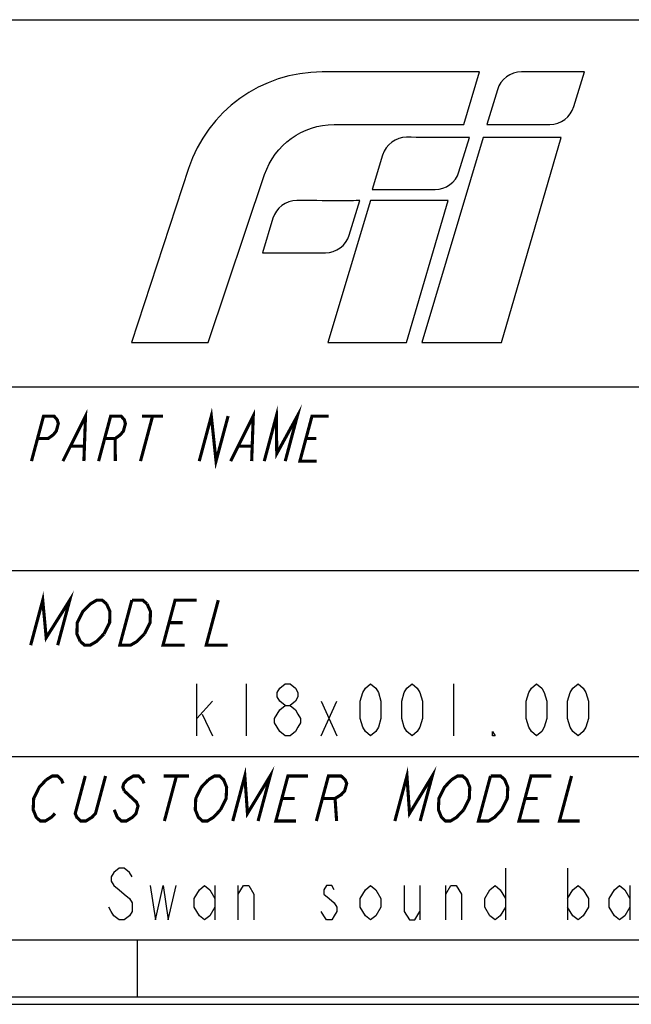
# Model space of a CAD drawing. Header units: millimetres. Extents: x 0 to 420, y 0 to 297.
# Tile 4 of 8: x 316 to 345, y 0 to 47. Entities that reach past the tile are written whole.
import ezdxf

# ---------------------------------------------------------------- set-up
doc = ezdxf.new("R2010")
doc.units = ezdxf.units.MM
doc.header["$LTSCALE"] = 23.1
doc.layers.get('0').update_dxf_attribs({"linetype": 'CONTINUOUS'})

msp = doc.modelspace()

# ---------------------------------------------------------------- linework, layer by layer
at = {"color": 7, "linetype": 'CONTINUOUS', "true_color": 0xf5f5f5}
for p, q in [((234.756, 47.473), (417.234, 47.473)), ((234.756, 29.765), (417.234, 29.765)), ((234.756, 20.911), (417.234, 20.911)), ((324.063, 12.944), (324.063, 15.444)), ((326.438, 15.444), (326.438, 12.944)), ((336.438, 15.444), (336.438, 12.944)), ((324.063, 13.778), (324.813, 14.611)), ((330.063, 14.611), (330.813, 12.944)), ((330.063, 12.944), (330.813, 14.611)), ((324.313, 13.986), (324.813, 12.944)), ((234.756, 11.955), (417.234, 11.955)), ((338.938, 6.565), (338.938, 4.065)), ((341.938, 6.565), (341.938, 4.065)), ((324.938, 5.732), (324.938, 4.065)), ((326.063, 4.065), (326.063, 5.732)), ((334.813, 5.732), (334.813, 4.065)), ((336.063, 4.065), (336.063, 5.732)), ((344.938, 5.732), (344.938, 4.065)), ((2.782, 3.102), (417.234, 3.102)), ((321.207, 0.358), (321.207, 3.102)), ((0, 0), (420, 0)), ((0.038, 0.358), (419.978, 0.358))]:
    msp.add_line(p, q, dxfattribs=at)
at = {"color": 7, "linetype": 'CONTINUOUS', "true_color": 0xf5f5f5, "const_width": 0.15}
for points in [[(317.608, 26.189), (318.696, 28.361), (318.619, 26.189)], [(324.179, 26.189), (324.761, 28.361), (324.988, 26.189), (325.57, 28.361)], [(325.695, 26.189), (326.783, 28.361), (326.706, 26.189)], [(327.313, 26.189), (327.895, 28.361), (327.915, 26.551), (328.906, 28.361), (328.324, 26.189)], [(316.092, 26.189), (316.674, 28.361), (317.179, 28.361), (317.333, 28.18), (317.385, 27.999), (317.288, 27.637), (317.139, 27.456), (316.888, 27.275), (316.383, 27.275)], [(319.327, 26.189), (319.909, 28.361), (320.414, 28.361), (320.568, 28.18), (320.62, 27.999), (320.523, 27.637), (320.374, 27.456), (320.123, 27.275), (319.618, 27.275)], [(321.93, 28.361), (321.348, 26.189)], [(321.425, 28.361), (322.436, 28.361)], [(329.84, 26.189), (329.031, 26.189), (329.614, 28.361), (330.422, 28.361)], [(320.123, 27.275), (320.135, 26.189)], [(329.323, 27.275), (329.828, 27.275)], [(318.004, 26.913), (318.611, 26.913)], [(326.092, 26.913), (326.698, 26.913)], [(316.053, 17.314), (316.635, 19.486), (316.801, 17.676), (317.937, 19.486), (317.355, 17.314)], [(318.445, 17.495), (318.281, 17.857), (318.297, 18.4), (318.572, 18.943), (318.751, 19.124), (318.93, 19.305), (319.238, 19.486), (319.499, 19.486), (319.711, 19.305)], [(321.536, 17.857), (321.178, 17.495), (320.869, 17.314), (320.349, 17.314), (320.931, 19.486)], [(320.931, 19.486), (321.451, 19.486), (321.663, 19.305)], [(323.473, 17.314), (322.432, 17.314), (323.014, 19.486), (324.055, 19.486)], [(325.096, 19.486), (324.514, 17.314), (325.556, 17.314)], [(319.711, 19.305), (319.874, 18.943), (319.859, 18.4), (319.583, 17.857)], [(321.663, 19.305), (321.827, 18.943), (321.811, 18.4), (321.536, 17.857)], [(322.723, 18.4), (323.373, 18.4)], [(319.583, 17.857), (319.226, 17.495), (318.917, 17.314), (318.656, 17.314), (318.445, 17.495)], [(325.795, 8.838), (326.377, 11.01), (326.503, 9.2), (327.598, 11.01), (327.016, 8.838)], [(333.609, 8.838), (334.191, 11.01), (334.316, 9.2), (335.412, 11.01), (334.829, 8.838)], [(316.806, 10.829), (317.099, 11.01), (317.343, 11.01), (317.539, 10.829), (317.612, 10.648)], [(319.663, 11.01), (319.178, 9.2), (319.007, 9.019), (318.715, 8.838), (318.47, 8.838), (318.275, 9.019), (318.201, 9.2), (318.686, 11.01)], [(321.519, 10.648), (321.446, 10.829), (321.25, 11.01), (321.006, 11.01), (320.713, 10.829), (320.542, 10.648), (320.494, 10.467), (320.568, 10.286)], [(322.471, 11.01), (323.692, 11.01)], [(323.081, 11.01), (322.499, 8.838)], [(324.62, 10.829), (324.912, 11.01), (325.157, 11.01), (325.352, 10.829), (325.426, 10.648), (325.499, 10.467), (325.476, 9.924), (325.208, 9.381)], [(328.847, 8.838), (327.871, 8.838), (328.453, 11.01), (329.429, 11.01)], [(329.824, 8.838), (330.406, 11.01), (331.016, 11.01), (331.212, 10.829), (331.286, 10.648), (331.189, 10.286), (331.018, 10.105), (330.725, 9.924), (330.115, 9.924)], [(336.34, 10.829), (336.632, 11.01), (336.877, 11.01), (337.072, 10.829), (337.146, 10.648), (337.219, 10.467), (337.196, 9.924), (336.928, 9.381)], [(338.76, 9.381), (338.418, 9.019), (338.126, 8.838), (337.637, 8.838), (338.219, 11.01)], [(338.219, 11.01), (338.708, 11.01), (338.903, 10.829), (338.977, 10.648), (339.051, 10.467), (339.027, 9.924), (338.76, 9.381)], [(340.567, 8.838), (339.591, 8.838), (340.173, 11.01), (341.149, 11.01)], [(342.126, 11.01), (341.544, 8.838), (342.521, 8.838)], [(317.224, 9.2), (317.054, 9.019), (316.761, 8.838), (316.517, 8.838), (316.321, 9.019), (316.248, 9.2), (316.174, 9.381), (316.198, 9.924), (316.465, 10.467), (316.806, 10.829)], [(325.208, 9.381), (324.867, 9.019), (324.574, 8.838), (324.33, 8.838), (324.135, 9.019), (324.061, 9.2), (323.987, 9.381), (324.011, 9.924), (324.279, 10.467), (324.62, 10.829)], [(336.928, 9.381), (336.587, 9.019), (336.294, 8.838), (336.05, 8.838), (335.855, 9.019), (335.781, 9.2), (335.707, 9.381), (335.731, 9.924), (335.998, 10.467), (336.34, 10.829)], [(320.568, 10.286), (321.154, 9.743), (321.228, 9.562), (321.131, 9.2), (320.96, 9.019), (320.668, 8.838), (320.424, 8.838), (320.228, 9.019), (320.154, 9.2), (320.081, 9.381)], [(328.162, 9.924), (328.772, 9.924)], [(330.725, 9.924), (330.801, 8.838)], [(339.882, 9.924), (340.492, 9.924)]]:
    msp.add_lwpolyline(points, dxfattribs=at)
at = {"color": 7, "linetype": 'CONTINUOUS', "true_color": 0xf5f5f5}
for points in [[(328.313, 14.403), (328.063, 14.611), (327.938, 14.819), (327.938, 15.028), (328.063, 15.236), (328.313, 15.444), (328.563, 15.444), (328.813, 15.236), (328.938, 15.028), (328.938, 14.819), (328.813, 14.611), (328.563, 14.403)], [(332.438, 12.944), (332.188, 13.153), (332.063, 13.361), (331.938, 13.778), (331.938, 14.611), (332.063, 15.028), (332.188, 15.236), (332.438, 15.444), (332.688, 15.236), (332.813, 15.028), (332.938, 14.611), (332.938, 13.778), (332.813, 13.361), (332.688, 13.153), (332.438, 12.944)], [(334.438, 12.944), (334.188, 13.153), (334.063, 13.361), (333.938, 13.778), (333.938, 14.611), (334.063, 15.028), (334.188, 15.236), (334.438, 15.444), (334.688, 15.236), (334.813, 15.028), (334.938, 14.611), (334.938, 13.778), (334.813, 13.361), (334.688, 13.153), (334.438, 12.944)], [(340.438, 12.944), (340.188, 13.153), (340.063, 13.361), (339.938, 13.778), (339.938, 14.611), (340.063, 15.028), (340.188, 15.236), (340.438, 15.444), (340.688, 15.236), (340.813, 15.028), (340.938, 14.611), (340.938, 13.778), (340.813, 13.361), (340.688, 13.153), (340.438, 12.944)], [(342.438, 12.944), (342.188, 13.153), (342.063, 13.361), (341.938, 13.778), (341.938, 14.611), (342.063, 15.028), (342.188, 15.236), (342.438, 15.444), (342.688, 15.236), (342.813, 15.028), (342.938, 14.611), (342.938, 13.778), (342.813, 13.361), (342.688, 13.153), (342.438, 12.944)], [(328.313, 12.944), (328.063, 13.153), (327.938, 13.361), (327.813, 13.569), (327.813, 13.778), (327.938, 13.986), (328.063, 14.194), (328.313, 14.403), (328.563, 14.403), (328.813, 14.194), (328.938, 13.986), (329.063, 13.778), (329.063, 13.569), (328.938, 13.361), (328.813, 13.153), (328.563, 12.944), (328.313, 12.944)], [(338.438, 12.944), (338.313, 12.944), (338.313, 13.153), (338.438, 12.944)], [(320.938, 6.148), (320.813, 6.357), (320.563, 6.565), (320.313, 6.565), (320.063, 6.357), (319.938, 6.148), (319.938, 5.94), (320.063, 5.732), (320.313, 5.523), (320.563, 5.315), (320.813, 5.107), (320.938, 4.898), (320.938, 4.482), (320.813, 4.273), (320.563, 4.065), (320.313, 4.065), (320.063, 4.273), (319.938, 4.482), (319.813, 4.69)], [(321.813, 5.732), (322.063, 4.065), (322.438, 5.732), (322.688, 4.065), (323.063, 5.732)], [(324.938, 4.69), (324.688, 4.273), (324.438, 4.065), (324.188, 4.273), (323.938, 4.69), (323.938, 5.107), (324.188, 5.523), (324.438, 5.732), (324.688, 5.523), (324.938, 5.107)], [(326.063, 5.315), (326.313, 5.732), (326.563, 5.732), (326.813, 5.315), (326.813, 4.065)], [(330.688, 5.523), (330.563, 5.732), (330.313, 5.732), (330.188, 5.523), (330.188, 5.315), (330.438, 5.107), (330.688, 4.898), (330.813, 4.69), (330.813, 4.482), (330.688, 4.273), (330.563, 4.065), (330.313, 4.065), (330.188, 4.273), (330.063, 4.482)], [(332.938, 4.69), (332.688, 4.273), (332.438, 4.065), (332.188, 4.273), (331.938, 4.69), (331.938, 5.107), (332.188, 5.523), (332.438, 5.732), (332.688, 5.523), (332.938, 5.107), (332.938, 4.69)], [(334.063, 5.732), (334.063, 4.482), (334.313, 4.065), (334.563, 4.065), (334.813, 4.482)], [(336.063, 5.315), (336.313, 5.732), (336.563, 5.732), (336.813, 5.315), (336.813, 4.065)], [(338.938, 4.69), (338.688, 4.273), (338.438, 4.065), (338.188, 4.273), (337.938, 4.69), (337.938, 5.107), (338.188, 5.523), (338.438, 5.732), (338.688, 5.523), (338.938, 5.107)], [(341.938, 5.107), (342.188, 5.523), (342.438, 5.732), (342.688, 5.523), (342.938, 5.107), (342.938, 4.69), (342.688, 4.273), (342.438, 4.065), (342.188, 4.273), (341.938, 4.69)], [(344.938, 4.69), (344.688, 4.273), (344.438, 4.065), (344.188, 4.273), (343.938, 4.69), (343.938, 5.107), (344.188, 5.523), (344.438, 5.732), (344.688, 5.523), (344.938, 5.107)]]:
    msp.add_lwpolyline(points, dxfattribs=at)
at = {"color": 7, "linetype": 'CONTINUOUS'}
for points, knots in [([(337.695, 44.953), (337.695, 44.953), (336.938, 42.416), (336.938, 42.416), (336.938, 42.416), (336.938, 42.416), (330.682, 42.416), (330.682, 42.416), (330.682, 42.416), (329.163, 42.416), (327.813, 41.445), (327.328, 40.003), (327.328, 40.003), (327.328, 40.003), (324.602, 31.91), (324.602, 31.91), (324.602, 31.91), (324.602, 31.91), (320.91, 31.91), (320.91, 31.91), (320.91, 31.91), (320.91, 31.91), (323.663, 40.293), (323.663, 40.293), (323.663, 40.293), (324.577, 43.079), (327.175, 44.953), (330.101, 44.953), (330.101, 44.953), (333.821, 44.953), (337.695, 44.953), (337.695, 44.953)], [0, 0, 0, 0, 0.111111, 0.111111, 0.111111, 0.111111, 0.222222, 0.222222, 0.222222, 0.222222, 0.333333, 0.333333, 0.333333, 0.333333, 0.444444, 0.444444, 0.444444, 0.444444, 0.555556, 0.555556, 0.555556, 0.555556, 0.666667, 0.666667, 0.666667, 0.666667, 0.777778, 0.777778, 0.777778, 0.777778, 1, 1, 1, 1]), ([(342.747, 44.956), (342.747, 44.956), (342.232, 43.283), (342.232, 43.283), (342.232, 43.283), (342.075, 42.778), (341.609, 42.419), (341.082, 42.419), (341.082, 42.419), (341.082, 42.419), (338.048, 42.419), (338.048, 42.419), (338.048, 42.419), (338.048, 42.419), (338.551, 44.097), (338.551, 44.097), (338.551, 44.097), (338.706, 44.608), (339.177, 44.956), (339.711, 44.956), (339.711, 44.956), (341.266, 44.956), (342.747, 44.956), (342.747, 44.956)], [0, 0, 0, 0, 0.142857, 0.142857, 0.142857, 0.142857, 0.285714, 0.285714, 0.285714, 0.285714, 0.428571, 0.428571, 0.428571, 0.428571, 0.571429, 0.571429, 0.571429, 0.571429, 0.714286, 0.714286, 0.714286, 0.714286, 1, 1, 1, 1]), ([(337.213, 41.795), (337.213, 41.795), (336.697, 40.133), (336.697, 40.133), (336.697, 40.133), (336.541, 39.628), (336.075, 39.284), (335.548, 39.284), (335.548, 39.284), (335.548, 39.284), (332.514, 39.284), (332.514, 39.284), (332.514, 39.284), (332.514, 39.284), (333.017, 40.947), (333.017, 40.947), (333.017, 40.947), (333.172, 41.458), (333.643, 41.807), (334.176, 41.803), (334.176, 41.803), (335.341, 41.796), (337.223, 41.785), (337.213, 41.795)], [0, 0, 0, 0, 0.142857, 0.142857, 0.142857, 0.142857, 0.285714, 0.285714, 0.285714, 0.285714, 0.428571, 0.428571, 0.428571, 0.428571, 0.571429, 0.571429, 0.571429, 0.571429, 0.714286, 0.714286, 0.714286, 0.714286, 1, 1, 1, 1]), ([(341.63, 41.794), (341.63, 41.794), (338.747, 31.912), (338.747, 31.912), (338.747, 31.912), (338.747, 31.912), (334.914, 31.912), (334.914, 31.912), (334.914, 31.912), (334.914, 31.912), (337.858, 41.794), (337.858, 41.794), (337.858, 41.794), (337.858, 41.794), (341.63, 41.794), (341.63, 41.794)], [0, 0, 0, 0, 0.2, 0.2, 0.2, 0.2, 0.4, 0.4, 0.4, 0.4, 0.6, 0.6, 0.6, 0.6, 1, 1, 1, 1]), ([(331.922, 38.752), (331.922, 38.752), (331.406, 37.082), (331.406, 37.082), (331.406, 37.082), (331.25, 36.577), (330.784, 36.234), (330.257, 36.234), (330.257, 36.234), (330.257, 36.234), (327.223, 36.234), (327.223, 36.234), (327.223, 36.234), (327.223, 36.234), (327.726, 37.896), (327.726, 37.896), (327.726, 37.896), (327.881, 38.407), (328.352, 38.756), (328.885, 38.752), (328.885, 38.752), (330.05, 38.745), (331.931, 38.742), (331.922, 38.752)], [0, 0, 0, 0, 0.142857, 0.142857, 0.142857, 0.142857, 0.285714, 0.285714, 0.285714, 0.285714, 0.428571, 0.428571, 0.428571, 0.428571, 0.571429, 0.571429, 0.571429, 0.571429, 0.714286, 0.714286, 0.714286, 0.714286, 1, 1, 1, 1]), ([(336.184, 38.752), (336.184, 38.752), (334.173, 31.912), (334.173, 31.912), (334.173, 31.912), (334.173, 31.912), (330.373, 31.912), (330.373, 31.912), (330.373, 31.912), (330.373, 31.912), (332.426, 38.752), (332.426, 38.752), (332.426, 38.752), (332.426, 38.752), (336.184, 38.752), (336.184, 38.752)], [0, 0, 0, 0, 0.2, 0.2, 0.2, 0.2, 0.4, 0.4, 0.4, 0.4, 0.6, 0.6, 0.6, 0.6, 1, 1, 1, 1])]:
    msp.add_open_spline(points, degree=3, knots=knots, dxfattribs=at)

doc.saveas('drawing.dxf')
